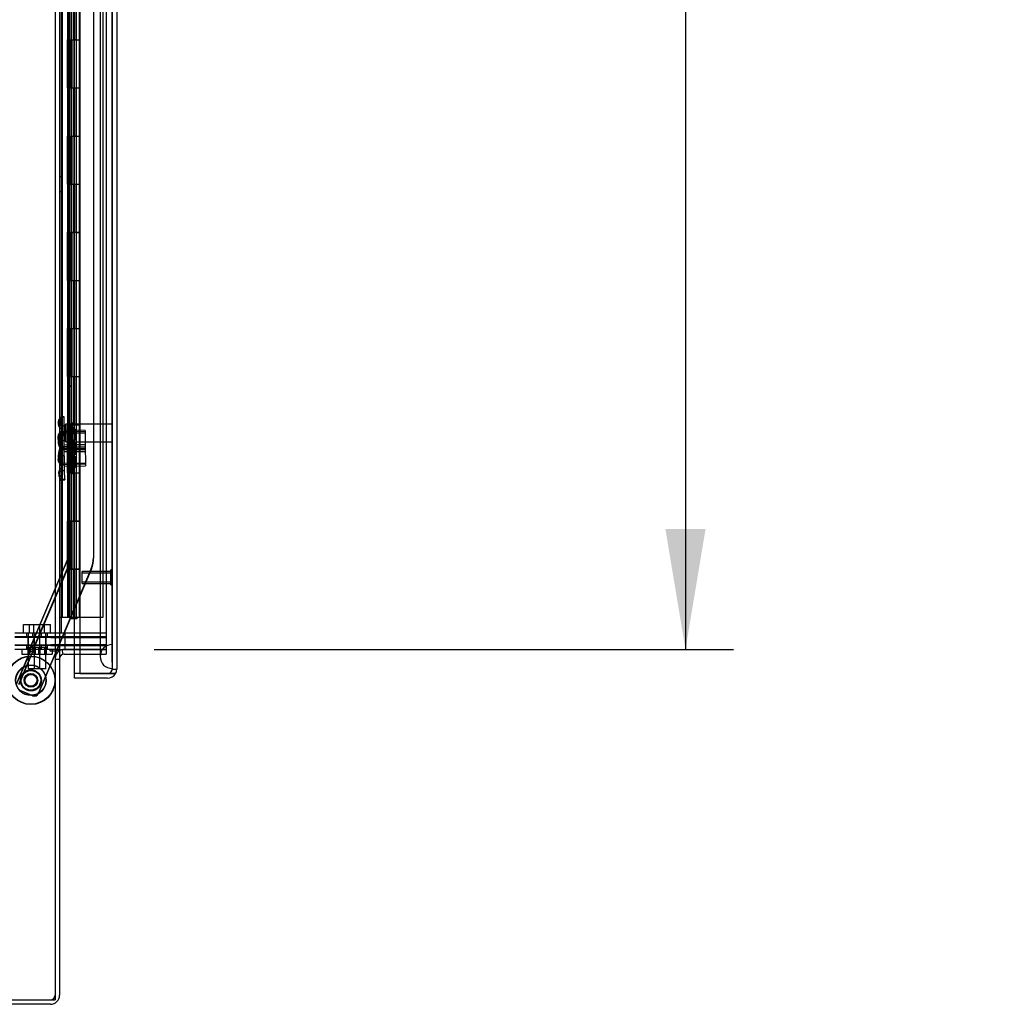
# Model space of a CAD drawing. Header units: inches. Extents: x 1 to 359, y -2 to 239.
# Tile 3 of 99: x 41 to 62, y 72 to 92. Entities that reach past the tile are written whole.
import ezdxf
from ezdxf.enums import TextEntityAlignment as Align
from ezdxf.lldxf.tags import DXFTag

# ---------------------------------------------------------------- set-up
doc = ezdxf.new("R2010")
doc.units = ezdxf.units.IN
doc.header["$MEASUREMENT"] = 0
for name, color, linetype in [('COM54746-60', 7, 'Continuous'), ('COM70098', 7, 'Continuous'), ('COM70220', 7, 'Continuous'), ('COM70739-9', 7, 'Continuous'), ('COM70839-3', 7, 'Continuous'), ('COM71195-6', 7, 'Continuous'), ('COM71197-1', 7, 'Continuous'), ('COM71303-1', 7, 'Continuous'), ('Default', 7, 'Continuous'), ('GSK87756', 7, 'Continuous'), ('NTS18147', 7, 'Continuous'), ('NTS86070', 7, 'Continuous'), ('ROL87452', 7, 'Continuous'), ('RVT17786', 7, 'Continuous'), ('SCC180005', 7, 'Continuous'), ('STD26122', 7, 'Continuous'), ('STD26258', 7, 'Continuous'), ('WAF25376', 7, 'Continuous'), ('WAM30038', 7, 'Continuous')]:
    doc.layers.add(name, color=color, linetype=linetype)
doc.styles.add('SEACAD_Times_New_Roman', font='times.ttf')
tags = doc.linetypes.add('HIDDEN2', pattern=[0.1875, 0.125, -0.0625]).pattern_tags.tags
tags[6:7] = [DXFTag(74, 4), DXFTag(75, 0), DXFTag(340, '0'), DXFTag(46, 0.0), DXFTag(50, 0.0), DXFTag(44, 0.0), DXFTag(45, 0.0)]
tags[4:5] = [DXFTag(74, 4), DXFTag(75, 0), DXFTag(340, '0'), DXFTag(46, 0.0), DXFTag(50, 0.0), DXFTag(44, 0.0), DXFTag(45, 0.0)]
doc.dimstyles.new('HAMMOND_(STH_-_540x360)', dxfattribs={"dimtxt": 2, "dimasz": 2.5, "dimexe": 1, "dimexo": 1, "dimgap": 0.5, "dimtad": 0, "dimtih": 1, "dimtoh": 1, "dimzin": 0, "dimdsep": 46, "dimtxsty": 'SEACAD_Times_New_Roman', "dimblk1": '_SE_FILLED', "dimblk2": '_SE_FILLED', "dimsah": 1, "dimcen": 1, "dimadec": 0, "dimazin": 0, "dimtfac": 0.8, "dimtofl": 0, "dimtmove": 0, "dimatfit": 3, "dimfxl": 1, "dimtolj": 1, "dimtzin": 0, "dimarcsym": 0})

# ---------------------------------------------------------------- blocks, each defined once
blk = doc.blocks.new('SE1')
at = {"layer": 'COM54746-60', "color": 7, "linetype": 'HIDDEN2'}
for p, q in [((42.335, 79.821), (42.335, 139.821)), ((42.521, 139.821), (42.521, 80.821)), ((42.621, 80.821), (42.621, 139.821)), ((43.176, 79.821), (43.176, 139.821)), ((42.436, 92.821), (42.436, 91.821)), ((42.44, 92.821), (42.44, 91.821)), ((42.445, 91.821), (42.445, 92.821)), ((42.454, 92.821), (42.454, 91.822)), ((42.516, 92.821), (42.516, 91.822)), ((42.529, 91.821), (42.529, 92.821)), ((42.571, 91.821), (42.571, 92.821)), ((42.576, 92.821), (42.576, 91.822)), ((42.581, 92.821), (42.581, 91.822)), ((42.626, 91.821), (42.626, 92.821)), ((42.436, 91.821), (42.44, 91.821)), ((42.436, 91.821), (42.436, 90.821)), ((42.454, 91.822), (42.454, 91.821)), ((42.454, 91.82), (42.581, 91.82)), ((42.484, 91.821), (42.484, 90.821)), ((42.516, 91.822), (42.516, 90.821)), ((42.529, 91.821), (42.529, 90.821)), ((42.571, 91.821), (42.571, 90.821)), ((42.576, 90.821), (42.576, 91.822)), ((42.581, 90.821), (42.581, 91.822)), ((42.626, 91.82), (42.581, 91.82)), ((42.626, 90.821), (42.626, 91.822)), ((42.626, 91.82), (42.688, 91.82)), ((42.436, 90.821), (42.436, 89.821)), ((42.436, 90.821), (42.44, 90.821)), ((42.44, 90.821), (42.44, 89.821)), ((42.445, 89.821), (42.445, 90.821)), ((42.454, 90.821), (42.454, 89.822)), ((42.516, 90.821), (42.516, 89.822)), ((42.529, 89.821), (42.529, 90.821)), ((42.571, 89.821), (42.571, 90.821)), ((42.576, 90.821), (42.576, 89.822)), ((42.581, 90.821), (42.581, 89.822)), ((42.626, 89.821), (42.626, 90.821)), ((42.436, 89.821), (42.44, 89.821)), ((42.436, 89.821), (42.436, 88.821)), ((42.454, 89.822), (42.454, 89.821)), ((42.454, 89.82), (42.581, 89.82)), ((42.484, 89.821), (42.484, 88.821)), ((42.516, 89.822), (42.516, 88.821)), ((42.529, 89.821), (42.529, 88.821)), ((42.571, 89.821), (42.571, 88.821)), ((42.576, 88.821), (42.576, 89.822)), ((42.581, 88.821), (42.581, 89.822)), ((42.626, 89.82), (42.581, 89.82)), ((42.626, 88.821), (42.626, 89.822)), ((42.626, 89.82), (42.688, 89.82)), ((42.335, 88.973), (42.273, 88.973)), ((42.436, 88.821), (42.436, 87.821)), ((42.436, 88.821), (42.44, 88.821)), ((42.44, 88.821), (42.44, 87.821)), ((42.445, 87.821), (42.445, 88.821)), ((42.454, 88.821), (42.454, 87.822)), ((42.516, 88.821), (42.516, 87.822)), ((42.529, 87.821), (42.529, 88.821)), ((42.571, 87.821), (42.571, 88.821)), ((42.576, 88.821), (42.576, 87.822)), ((42.581, 88.821), (42.581, 87.822)), ((42.626, 87.821), (42.626, 88.821)), ((42.273, 88.669), (42.335, 88.669)), ((42.436, 87.821), (42.44, 87.821)), ((42.436, 87.821), (42.436, 86.821)), ((42.454, 87.822), (42.454, 87.821)), ((42.454, 87.82), (42.581, 87.82)), ((42.484, 87.821), (42.484, 86.821)), ((42.516, 87.822), (42.516, 86.821)), ((42.529, 87.821), (42.529, 86.821)), ((42.571, 87.821), (42.571, 86.821)), ((42.576, 86.821), (42.576, 87.822)), ((42.581, 86.821), (42.581, 87.822)), ((42.626, 87.82), (42.581, 87.82)), ((42.626, 86.821), (42.626, 87.822)), ((42.626, 87.82), (42.688, 87.82)), ((42.436, 86.821), (42.436, 85.821)), ((42.436, 86.821), (42.44, 86.821)), ((42.44, 86.821), (42.44, 85.821)), ((42.445, 85.821), (42.445, 86.821)), ((42.454, 86.821), (42.454, 85.822)), ((42.516, 86.821), (42.516, 85.822)), ((42.529, 85.821), (42.529, 86.821)), ((42.571, 85.821), (42.571, 86.821)), ((42.576, 86.821), (42.576, 85.822)), ((42.581, 86.821), (42.581, 85.822)), ((42.626, 85.821), (42.626, 86.821)), ((42.436, 85.821), (42.44, 85.821)), ((42.436, 85.821), (42.436, 84.821)), ((42.454, 85.822), (42.454, 85.821)), ((42.454, 85.82), (42.581, 85.82)), ((42.484, 85.821), (42.484, 84.821)), ((42.516, 85.822), (42.516, 84.821)), ((42.529, 85.821), (42.529, 84.821)), ((42.571, 85.821), (42.571, 84.821)), ((42.576, 84.821), (42.576, 85.822)), ((42.581, 84.821), (42.581, 85.822)), ((42.626, 85.82), (42.581, 85.82)), ((42.626, 84.821), (42.626, 85.822)), ((42.626, 85.82), (42.688, 85.82)), ((42.436, 84.821), (42.436, 83.821)), ((42.436, 84.821), (42.44, 84.821)), ((42.44, 84.821), (42.44, 83.821)), ((42.445, 83.821), (42.445, 84.821)), ((42.454, 84.821), (42.454, 83.822)), ((42.516, 84.821), (42.516, 83.822)), ((42.529, 83.821), (42.529, 84.821)), ((42.571, 83.821), (42.571, 84.821)), ((42.576, 84.821), (42.576, 83.822)), ((42.581, 84.821), (42.581, 83.822)), ((42.626, 83.821), (42.626, 84.821)), ((42.436, 83.821), (42.44, 83.821)), ((42.436, 83.821), (42.436, 82.821)), ((42.454, 83.822), (42.454, 83.821)), ((42.454, 83.82), (42.581, 83.82)), ((42.484, 83.821), (42.484, 82.821)), ((42.516, 83.822), (42.516, 82.821)), ((42.529, 83.821), (42.529, 82.821)), ((42.571, 83.821), (42.571, 82.821)), ((42.576, 82.821), (42.576, 83.822)), ((42.581, 82.821), (42.581, 83.822)), ((42.626, 83.82), (42.581, 83.82)), ((42.626, 82.821), (42.626, 83.822)), ((42.626, 83.82), (42.688, 83.82)), ((42.335, 82.973), (42.273, 82.973)), ((42.273, 82.669), (42.335, 82.669)), ((42.436, 82.821), (42.436, 81.821)), ((42.436, 82.821), (42.44, 82.821)), ((42.44, 82.821), (42.44, 81.821)), ((42.445, 81.821), (42.445, 82.821)), ((42.454, 82.821), (42.454, 81.822)), ((42.516, 82.821), (42.516, 81.822)), ((42.529, 81.821), (42.529, 82.821)), ((42.571, 81.821), (42.571, 82.821)), ((42.576, 82.821), (42.576, 81.822)), ((42.581, 82.821), (42.581, 81.822)), ((42.626, 81.821), (42.626, 82.821)), ((42.436, 81.821), (42.44, 81.821)), ((42.436, 81.821), (42.436, 80.821)), ((42.454, 81.822), (42.454, 81.821)), ((42.454, 81.82), (42.581, 81.82)), ((42.484, 81.821), (42.484, 80.821)), ((42.516, 81.822), (42.516, 80.821)), ((42.529, 81.821), (42.529, 80.821)), ((42.571, 81.821), (42.571, 80.821)), ((42.576, 80.821), (42.576, 81.822)), ((42.581, 80.821), (42.581, 81.822)), ((42.626, 81.82), (42.581, 81.82)), ((42.626, 80.821), (42.626, 81.822)), ((42.626, 81.82), (42.688, 81.82)), ((42.436, 80.821), (42.436, 79.821)), ((42.436, 80.821), (42.44, 80.821)), ((42.44, 80.821), (42.44, 79.821)), ((42.445, 79.821), (42.445, 80.821)), ((42.454, 80.821), (42.454, 79.821)), ((42.516, 80.821), (42.516, 79.821)), ((42.521, 80.821), (42.521, 79.821)), ((42.529, 79.821), (42.529, 80.821)), ((42.571, 79.821), (42.571, 80.821)), ((42.576, 80.821), (42.576, 79.821)), ((42.581, 80.821), (42.581, 79.821)), ((42.621, 79.821), (42.621, 80.821)), ((42.626, 79.821), (42.626, 80.821)), ((42.508, 79.786), (42.508, 79.812)), ((42.508, 79.812), (42.558, 79.812)), ((42.521, 79.821), (42.521, 79.812)), ((42.583, 79.812), (42.558, 79.812)), ((42.583, 79.812), (42.633, 79.812)), ((42.621, 79.812), (42.621, 79.821)), ((42.633, 79.812), (42.633, 79.786)), ((42.69, 79.821), (43.176, 79.821)), ((42.558, 79.786), (42.508, 79.786)), ((42.583, 79.786), (42.558, 79.786)), ((42.633, 79.786), (42.583, 79.786))]:
    blk.add_line(p, q, dxfattribs=at)
at = {"layer": 'COM54746-60', "color": 7, "linetype": 'Continuous'}
for p, q in [((42.484, 91.821), (42.484, 92.821)), ((42.688, 91.821), (42.688, 92.821)), ((42.44, 90.821), (42.44, 91.821)), ((42.44, 91.821), (42.484, 91.821)), ((42.445, 91.821), (42.445, 90.821)), ((42.454, 91.822), (42.688, 91.822)), ((42.454, 91.821), (42.454, 90.821)), ((42.484, 91.821), (42.688, 91.821)), ((42.688, 90.821), (42.688, 91.822)), ((42.44, 90.821), (42.484, 90.821)), ((42.484, 90.821), (42.688, 90.821)), ((42.484, 90.821), (42.688, 90.821)), ((42.484, 89.821), (42.484, 90.821)), ((42.688, 89.821), (42.688, 90.821)), ((42.44, 88.821), (42.44, 89.821)), ((42.44, 89.821), (42.484, 89.821)), ((42.445, 89.821), (42.445, 88.821)), ((42.454, 89.822), (42.688, 89.822)), ((42.454, 89.821), (42.454, 88.821)), ((42.484, 89.821), (42.688, 89.821)), ((42.688, 88.821), (42.688, 89.822)), ((42.44, 88.821), (42.484, 88.821)), ((42.484, 88.821), (42.688, 88.821)), ((42.484, 88.821), (42.688, 88.821)), ((42.484, 87.821), (42.484, 88.821)), ((42.688, 87.821), (42.688, 88.821)), ((42.44, 86.821), (42.44, 87.821)), ((42.44, 87.821), (42.484, 87.821)), ((42.445, 87.821), (42.445, 86.821)), ((42.454, 87.822), (42.688, 87.822)), ((42.454, 87.821), (42.454, 86.821)), ((42.484, 87.821), (42.688, 87.821)), ((42.688, 86.821), (42.688, 87.822)), ((42.44, 86.821), (42.484, 86.821)), ((42.484, 86.821), (42.688, 86.821)), ((42.484, 86.821), (42.688, 86.821)), ((42.484, 85.821), (42.484, 86.821)), ((42.688, 85.821), (42.688, 86.821)), ((42.44, 84.821), (42.44, 85.821)), ((42.44, 85.821), (42.484, 85.821)), ((42.445, 85.821), (42.445, 84.821)), ((42.454, 85.822), (42.688, 85.822)), ((42.454, 85.821), (42.454, 84.821)), ((42.484, 85.821), (42.688, 85.821)), ((42.688, 84.821), (42.688, 85.822)), ((42.44, 84.821), (42.484, 84.821)), ((42.484, 84.821), (42.688, 84.821)), ((42.484, 84.821), (42.688, 84.821)), ((42.484, 83.821), (42.484, 84.821)), ((42.688, 83.821), (42.688, 84.821)), ((42.44, 82.821), (42.44, 83.821)), ((42.44, 83.821), (42.484, 83.821)), ((42.445, 83.821), (42.445, 82.821)), ((42.454, 83.822), (42.688, 83.822)), ((42.454, 83.821), (42.454, 82.821)), ((42.484, 83.821), (42.688, 83.821)), ((42.688, 82.821), (42.688, 83.822)), ((42.44, 82.821), (42.484, 82.821)), ((42.484, 82.821), (42.688, 82.821)), ((42.484, 82.821), (42.688, 82.821)), ((42.484, 81.821), (42.484, 82.821)), ((42.688, 81.821), (42.688, 82.821)), ((42.44, 80.821), (42.44, 81.821)), ((42.44, 81.821), (42.484, 81.821)), ((42.445, 81.821), (42.445, 80.821)), ((42.454, 81.822), (42.688, 81.822)), ((42.454, 81.821), (42.454, 80.821)), ((42.484, 81.821), (42.688, 81.821)), ((42.688, 80.821), (42.688, 81.822)), ((42.44, 80.821), (42.484, 80.821)), ((42.688, 80.821), (42.454, 80.821)), ((42.484, 79.821), (42.484, 80.821)), ((42.484, 80.821), (42.688, 80.821)), ((42.521, 80.821), (42.521, 80.821)), ((42.621, 80.821), (42.621, 80.821)), ((42.626, 80.821), (42.626, 80.821)), ((42.688, 80.821), (42.688, 80.821)), ((42.688, 79.821), (42.688, 80.821)), ((42.273, 79.821), (42.484, 79.821)), ((42.484, 79.821), (42.688, 79.821)), ((42.688, 79.821), (42.69, 79.821))]:
    blk.add_line(p, q, dxfattribs=at)
at = {"layer": 'COM70098', "color": 7, "linetype": 'HIDDEN2'}
for p, q in [((41.341, 79.497), (42.091, 79.497)), ((42.091, 79.402), (41.341, 79.402)), ((41.584, 79.497), (41.584, 79.402)), ((41.709, 79.497), (41.709, 79.402)), ((41.896, 79.402), (41.896, 79.497)), ((42.021, 79.402), (42.021, 79.497)), ((42.091, 79.497), (43.24, 79.497)), ((42.091, 79.402), (43.24, 79.402)), ((42.383, 79.497), (42.383, 79.402)), ((41.341, 79.247), (42.091, 79.247)), ((41.584, 79.247), (41.584, 79.152)), ((41.709, 79.247), (41.709, 79.152)), ((41.896, 79.152), (41.896, 79.247)), ((42.021, 79.152), (42.021, 79.247)), ((43.24, 79.247), (42.091, 79.247)), ((42.383, 79.247), (42.383, 79.152)), ((42.091, 79.152), (41.341, 79.152))]:
    blk.add_line(p, q, dxfattribs=at)
at = {"layer": 'COM70220', "color": 7, "linetype": 'HIDDEN2'}
for p, q in [((43.115, 140.315), (43.115, 79.255)), ((43.361, 140.315), (43.361, 79.255)), ((43.363, 140.315), (43.363, 79.255)), ((43.364, 140.315), (43.364, 79.255)), ((43.115, 79.255), (43.115, 79.005)), ((43.361, 79.255), (43.361, 79.005)), ((43.363, 79.254), (43.361, 79.005)), ((43.363, 79.255), (43.363, 78.756)), ((43.364, 79.254), (43.363, 79.254)), ((43.364, 79.255), (43.364, 78.756)), ((43.361, 79.005), (43.363, 78.756)), ((43.363, 78.756), (43.364, 78.756))]:
    blk.add_line(p, q, dxfattribs=at)
blk.add_arc((43.365, 79.005), 0.25, 90, 270, dxfattribs=at)
at = {"layer": 'COM70739-9', "color": 7, "linetype": 'HIDDEN2'}
blk.add_line((42.303, 140.117), (42.303, 79.497), dxfattribs=at)
at = {"layer": 'COM70839-3', "color": 7, "linetype": 'HIDDEN2'}
for p, q in [((42.445, 108.959), (42.445, 81.057)), ((42.448, 108.952), (42.448, 81.049)), ((42.517, 108.959), (42.517, 81.057)), ((42.52, 108.952), (42.52, 81.049)), ((42.976, 106.699), (42.976, 81.057)), ((42.979, 106.691), (42.979, 81.049)), ((42.517, 84.626), (42.445, 84.626)), ((42.52, 84.618), (42.448, 84.618)), ((42.445, 81.626), (42.517, 81.626)), ((42.448, 81.618), (42.52, 81.618)), ((42.442, 81.043), (41.666, 79.214)), ((42.445, 81.035), (41.669, 79.206)), ((42.508, 81.015), (41.732, 79.185)), ((42.512, 81.007), (41.735, 79.178)), ((42.931, 80.835), (41.834, 78.25)), ((42.934, 80.828), (42.223, 79.152)), ((41.669, 79.206), (41.735, 79.178)), ((41.738, 79.2), (41.672, 79.228)), ((41.741, 79.192), (41.675, 79.221)), ((41.662, 79.123), (41.375, 78.445)), ((41.666, 79.116), (41.378, 78.437)), ((41.712, 79.096), (41.424, 78.418)), ((41.709, 79.104), (41.497, 78.604)), ((41.712, 79.096), (41.666, 79.116)), ((42.21, 79.122), (41.837, 78.243)), ((41.491, 78.589), (41.421, 78.425)), ((41.702, 78.197), (41.456, 78.302)), ((41.706, 78.19), (41.459, 78.294))]:
    blk.add_line(p, q, dxfattribs=at)
at = {"layer": 'COM70839-3', "color": 7, "linetype": 'Continuous'}
blk.add_line((42.223, 79.152), (42.21, 79.122), dxfattribs=at)
at = {"layer": 'COM70839-3', "color": 7, "linetype": 'HIDDEN2'}
blk.add_circle((41.678, 78.507), 0.129, dxfattribs=at)
for centre, radius, start, end in [((42.409, 81.057), 0.036, 337, 0), ((42.412, 81.049), 0.036, 337, 360), ((42.409, 81.057), 0.108, 337, 0), ((42.412, 81.049), 0.108, 337, 0), ((42.409, 81.057), 0.567, 337, 360), ((42.412, 81.049), 0.567, 337, 0), ((41.674, 78.514), 0.129, 14.1684, 341.4282), ((41.495, 78.394), 0.1, 213.5987, 247), ((41.498, 78.386), 0.1, 213.5987, 247), ((41.741, 78.289), 0.1, 247, 337), ((41.745, 78.282), 0.1, 247, 337)]:
    blk.add_arc(centre, radius, start, end, dxfattribs=at)
for points, knots in [([(41.669, 79.206), (41.669, 79.205), (41.668, 79.204), (41.668, 79.202), (41.668, 79.199), (41.668, 79.194), (41.668, 79.188), (41.67, 79.179), (41.671, 79.166), (41.672, 79.154), (41.672, 79.142), (41.671, 79.132), (41.669, 79.124), (41.667, 79.118), (41.666, 79.116)], [0, 0, 0, 0, 0.040175, 0.080102, 0.158226, 0.23381, 0.30692, 0.445198, 0.573002, 0.690655, 0.799398, 0.868041, 0.934412, 1, 1, 1, 1]), ([(41.709, 79.104), (41.709, 79.105), (41.71, 79.106), (41.71, 79.108), (41.711, 79.108), (41.711, 79.109), (41.711, 79.109), (41.712, 79.112), (41.713, 79.113), (41.715, 79.119), (41.716, 79.123), (41.72, 79.135), (41.722, 79.142), (41.726, 79.164), (41.728, 79.177), (41.732, 79.185)], [0, 0, 0, 0, 0.03125, 0.03125, 0.046875, 0.046875, 0.0625, 0.0625, 0.125, 0.125, 0.25, 0.25, 0.5, 0.5, 1, 1, 1, 1]), ([(41.735, 79.178), (41.735, 79.178), (41.735, 79.177), (41.735, 79.177), (41.735, 79.177), (41.735, 79.176), (41.735, 79.176), (41.734, 79.176), (41.734, 79.175), (41.734, 79.173), (41.733, 79.172), (41.732, 79.168), (41.732, 79.165), (41.73, 79.156), (41.728, 79.15), (41.723, 79.128), (41.719, 79.112), (41.712, 79.096)], [0, 0, 0, 0, 0.015625, 0.015625, 0.023438, 0.023438, 0.03125, 0.03125, 0.0625, 0.0625, 0.125, 0.125, 0.25, 0.25, 0.5, 0.5, 1, 1, 1, 1])]:
    blk.add_open_spline(points, degree=3, knots=knots, dxfattribs=at)
at = {"layer": 'COM71195-6', "color": 7, "linetype": 'Continuous'}
for p, q in [((42.69, 140.992), (42.69, 78.65)), ((43.46, 140.897), (43.46, 78.745)), ((42.585, 78.65), (42.585, 79.057)), ((42.585, 78.555), (42.585, 78.65)), ((43.27, 78.65), (42.585, 78.65)), ((42.69, 78.65), (42.585, 78.65)), ((42.69, 78.65), (43.27, 78.65)), ((43.27, 78.65), (43.434, 78.65)), ((43.434, 78.65), (43.27, 78.65)), ((43.27, 78.555), (42.585, 78.555))]:
    blk.add_line(p, q, dxfattribs=at)
at = {"layer": 'COM71195-6', "color": 7, "linetype": 'HIDDEN2'}
for p, q in [((43.365, 140.897), (43.365, 78.745)), ((42.585, 79.057), (42.585, 140.557)), ((43.365, 78.745), (43.46, 78.745))]:
    blk.add_line(p, q, dxfattribs=at)
blk.add_arc((43.27, 78.745), 0.095, 270, 0, dxfattribs=at)
at = {"layer": 'COM71195-6', "color": 7, "linetype": 'Continuous'}
for start, end in [(270, 330), (330, 0)]:
    blk.add_arc((43.27, 78.745), 0.19, start, end, dxfattribs=at)
at = {"layer": 'COM71195-6', "color": 7, "linetype": 'HIDDEN2'}
blk.add_ellipse((43.27, 78.745), major_axis=(-0.095, 0), ratio=0.999171, start_param=1.570796, end_param=3.141593, dxfattribs=at)
at = {"layer": 'COM71195-6', "color": 7, "linetype": 'Continuous'}
blk.add_ellipse((43.27, 78.745), major_axis=(-0.19, 0), ratio=0.999171, start_param=2.617994, end_param=3.141593, dxfattribs=at)
at = {"layer": 'COM71197-1', "color": 7, "linetype": 'HIDDEN2'}
for p, q in [((42.178, 140.462), (42.178, 79.152)), ((43.24, 140.462), (43.24, 79.152)), ((43.24, 79.152), (42.69, 79.152))]:
    blk.add_line(p, q, dxfattribs=at)
at = {"layer": 'COM71197-1', "color": 7, "linetype": 'Continuous'}
for p, q in [((42.273, 140.462), (42.273, 79.152)), ((42.273, 79.152), (42.083, 79.152)), ((42.083, 79.122), (42.178, 79.122)), ((42.178, 79.122), (42.178, 71.872)), ((42.273, 79.152), (42.368, 79.152)), ((42.69, 79.152), (42.368, 79.152)), ((18.308, 71.872), (42.178, 71.872))]:
    blk.add_line(p, q, dxfattribs=at)
blk.add_arc((42.083, 79.137), 0.015, 90, 270, dxfattribs=at)
at = {"layer": 'COM71303-1', "color": 7, "linetype": 'Continuous'}
for p, q in [((42.273, 79.122), (42.178, 79.122)), ((42.273, 79.122), (42.273, 71.967)), ((42.368, 79.152), (42.69, 79.152)), ((42.368, 79.057), (42.69, 79.057)), ((42.083, 71.777), (18.403, 71.777))]:
    blk.add_line(p, q, dxfattribs=at)
at = {"layer": 'COM71303-1', "color": 7, "linetype": 'HIDDEN2'}
for p, q in [((42.348, 79.055), (42.328, 79.148)), ((42.69, 79.152), (43.24, 79.152)), ((42.69, 79.057), (43.24, 79.057)), ((43.24, 79.152), (43.24, 79.057)), ((42.178, 78.947), (42.273, 78.947))]:
    blk.add_line(p, q, dxfattribs=at)
for centre, radius, start, end in [((42.368, 78.962), 0.19, 122.6369, 180), ((42.083, 71.967), 0.095, 270, 0)]:
    blk.add_arc(centre, radius, start, end, dxfattribs=at)
at = {"layer": 'COM71303-1', "color": 7, "linetype": 'Continuous'}
for centre, radius, start, end in [((42.368, 78.962), 0.19, 90, 122.6369), ((42.368, 78.962), 0.095, 90, 180), ((42.083, 71.967), 0.19, 270, 0)]:
    blk.add_arc(centre, radius, start, end, dxfattribs=at)
at = {"layer": 'GSK87756', "color": 7, "linetype": 'HIDDEN2'}
for p, q in [((41.341, 79.419), (42.091, 79.419)), ((41.615, 79.419), (41.615, 79.231)), ((41.74, 79.419), (41.74, 79.231)), ((41.865, 79.231), (41.865, 79.419)), ((41.99, 79.231), (41.99, 79.419)), ((42.091, 79.419), (43.24, 79.419)), ((42.383, 79.419), (42.383, 79.231)), ((42.091, 79.231), (41.341, 79.231)), ((42.091, 79.231), (43.24, 79.231))]:
    blk.add_line(p, q, dxfattribs=at)
at = {"layer": 'NTS18147', "color": 7, "linetype": 'HIDDEN2'}
for p, q in [((42.306, 83.928), (42.307, 83.983)), ((42.306, 83.794), (42.306, 83.928)), ((42.307, 83.987), (42.307, 83.983)), ((42.37, 83.987), (42.307, 83.987)), ((42.307, 83.983), (42.37, 83.982)), ((42.369, 83.793), (42.37, 83.982)), ((42.37, 83.982), (42.37, 83.987)), ((42.244, 83.888), (42.244, 83.834)), ((42.306, 83.794), (42.305, 83.676)), ((42.369, 83.793), (42.306, 83.794)), ((42.368, 83.676), (42.369, 83.793)), ((42.806, 83.704), (42.368, 83.707)), ((42.806, 83.704), (42.803, 83.264)), ((42.237, 83.576), (42.238, 83.522)), ((42.359, 83.678), (42.296, 83.677)), ((42.296, 83.672), (42.296, 83.677)), ((42.296, 83.672), (42.359, 83.674)), ((42.298, 83.618), (42.296, 83.672)), ((42.301, 83.484), (42.298, 83.618)), ((42.364, 83.485), (42.301, 83.484)), ((42.303, 83.298), (42.305, 83.676)), ((42.305, 83.676), (42.368, 83.676)), ((42.805, 83.672), (42.305, 83.675)), ((42.805, 83.641), (42.305, 83.644)), ((42.359, 83.674), (42.359, 83.678)), ((42.364, 83.485), (42.359, 83.674)), ((42.366, 83.367), (42.364, 83.485)), ((42.366, 83.298), (42.368, 83.676)), ((42.301, 83.484), (42.303, 83.366)), ((42.303, 83.298), (42.302, 83.181)), ((42.804, 83.375), (42.303, 83.364)), ((42.303, 83.366), (42.366, 83.367)), ((42.312, 82.988), (42.303, 83.366)), ((42.303, 83.331), (42.803, 83.328)), ((42.803, 83.297), (42.303, 83.3)), ((42.366, 83.298), (42.303, 83.298)), ((42.804, 83.345), (42.304, 83.333)), ((42.803, 83.408), (42.365, 83.398)), ((42.365, 83.18), (42.366, 83.298)), ((42.375, 82.99), (42.366, 83.367)), ((42.803, 83.408), (42.813, 82.968)), ((42.24, 83.141), (42.239, 83.087)), ((42.301, 83.046), (42.302, 83.181)), ((42.302, 83.181), (42.365, 83.18)), ((42.364, 82.991), (42.365, 83.18)), ((42.366, 83.267), (42.803, 83.264)), ((42.301, 83.046), (42.301, 82.992)), ((42.301, 82.987), (42.301, 82.992)), ((42.364, 82.991), (42.301, 82.992)), ((42.301, 82.987), (42.364, 82.987)), ((42.311, 83.021), (42.811, 83.032)), ((42.812, 83.001), (42.311, 82.99)), ((42.375, 82.99), (42.312, 82.988)), ((42.312, 82.988), (42.314, 82.87)), ((42.314, 82.87), (42.377, 82.872)), ((42.364, 82.991), (42.364, 82.987)), ((42.377, 82.872), (42.375, 82.99)), ((42.375, 82.958), (42.813, 82.968)), ((42.381, 82.683), (42.377, 82.872)), ((42.253, 82.829), (42.254, 82.775)), ((42.317, 82.736), (42.314, 82.87)), ((42.317, 82.736), (42.318, 82.682)), ((42.381, 82.683), (42.318, 82.682)), ((42.318, 82.682), (42.318, 82.677)), ((42.318, 82.677), (42.381, 82.679)), ((42.381, 82.683), (42.381, 82.679))]:
    blk.add_line(p, q, dxfattribs=at)
for centre, start, end in [((42.56, 83.486), 143.2962, 216.0286), ((42.564, 83.183), 144.8989, 217.6313)]:
    blk.add_arc(centre, 0.318, start, end, dxfattribs=at)
for centre, major_axis in [((42.563, 83.887), (0.318, -0.002)), ((42.562, 83.832), (0.318, -0.002)), ((42.555, 83.584), (0.318, 0.007)), ((42.556, 83.529), (0.318, 0.007)), ((42.558, 83.139), (0.318, -0.002)), ((42.558, 83.085), (0.318, -0.002)), ((42.571, 82.836), (0.318, 0.007)), ((42.572, 82.782), (0.318, 0.007))]:
    blk.add_ellipse(centre, major_axis=major_axis, ratio=0.5, start_param=2.506883, end_param=3.776302, dxfattribs=at)
at = {"layer": 'NTS86070', "color": 7, "linetype": 'HIDDEN2'}
for p, q in [((41.728, 79.192), (41.603, 79.192)), ((41.615, 79.192), (41.615, 79.052)), ((41.639, 79.192), (41.639, 79.052)), ((42.001, 79.192), (41.728, 79.192)), ((41.74, 79.192), (41.74, 79.052)), ((41.764, 79.192), (41.764, 79.052)), ((41.84, 79.052), (41.84, 79.192)), ((41.865, 79.192), (41.865, 79.052)), ((41.965, 79.052), (41.965, 79.192)), ((41.99, 79.192), (41.99, 79.052)), ((41.49, 79.152), (41.49, 79.052)), ((41.49, 79.052), (41.615, 79.052)), ((41.593, 79.182), (41.593, 79.152)), ((41.615, 79.152), (41.615, 79.052)), ((41.615, 79.052), (42.115, 79.052)), ((41.718, 79.182), (41.718, 79.152)), ((41.886, 79.152), (41.886, 79.182)), ((41.99, 79.152), (41.99, 79.052)), ((42.011, 79.152), (42.011, 79.182)), ((42.115, 79.152), (42.115, 79.052))]:
    blk.add_line(p, q, dxfattribs=at)
for centre, start, end in [((41.603, 79.182), 90, 180), ((41.876, 79.182), 0, 90), ((42.001, 79.182), 0, 90)]:
    blk.add_arc(centre, 0.01, start, end, dxfattribs=at)
at = {"layer": 'ROL87452', "color": 7, "linetype": 'HIDDEN2'}
for centre, radius in [((41.674, 78.514), 0.5), ((41.678, 78.507), 0.5), ((41.674, 78.514), 0.206), ((41.678, 78.507), 0.206)]:
    blk.add_circle(centre, radius, dxfattribs=at)
at = {"layer": 'RVT17786', "color": 7, "linetype": 'HIDDEN2'}
for centre, radius in [((41.674, 78.514), 0.217), ((41.678, 78.507), 0.217), ((41.674, 78.514), 0.125), ((41.678, 78.507), 0.125)]:
    blk.add_circle(centre, radius, dxfattribs=at)
at = {"layer": 'SCC180005', "color": 7, "linetype": 'HIDDEN2'}
for p, q in [((41.524, 79.671), (41.649, 79.671)), ((41.524, 79.497), (41.524, 79.671)), ((41.649, 79.671), (41.865, 79.671)), ((41.649, 79.497), (41.649, 79.671)), ((41.74, 79.497), (41.74, 79.671)), ((41.865, 79.671), (42.081, 79.671)), ((41.865, 79.497), (41.865, 79.671)), ((41.956, 79.497), (41.956, 79.671)), ((42.081, 79.497), (42.081, 79.671)), ((41.617, 79.497), (41.617, 78.747)), ((41.742, 79.497), (41.742, 78.747)), ((41.863, 78.747), (41.863, 79.497)), ((41.988, 78.747), (41.988, 79.497)), ((41.742, 78.747), (41.617, 78.747)), ((41.988, 78.747), (41.742, 78.747))]:
    blk.add_line(p, q, dxfattribs=at)
at = {"layer": 'STD26122', "color": 7, "linetype": 'HIDDEN2'}
for p, q in [((42.4, 83.835), (42.365, 83.8)), ((42.365, 83.8), (42.365, 83.5)), ((42.4, 83.465), (42.4, 83.835)), ((43.365, 83.835), (42.4, 83.835)), ((42.365, 83.5), (42.4, 83.465)), ((42.4, 83.465), (43.365, 83.465))]:
    blk.add_line(p, q, dxfattribs=at)
at = {"layer": 'STD26258', "color": 7, "linetype": 'HIDDEN2'}
for p, q in [((42.74, 80.525), (42.74, 80.775)), ((43.334, 80.775), (42.74, 80.775)), ((42.74, 80.745), (43.334, 80.745)), ((43.334, 80.494), (43.334, 80.807)), ((43.365, 80.807), (43.334, 80.807)), ((42.74, 80.556), (43.334, 80.556)), ((42.74, 80.525), (43.334, 80.525)), ((43.334, 80.494), (43.365, 80.494))]:
    blk.add_line(p, q, dxfattribs=at)
at = {"layer": 'WAF25376', "color": 7, "linetype": 'HIDDEN2'}
for centre, radius in [((41.674, 78.514), 0.315), ((41.678, 78.507), 0.315), ((41.674, 78.514), 0.14), ((41.678, 78.507), 0.14)]:
    blk.add_circle(centre, radius, dxfattribs=at)
at = {"layer": 'WAM30038', "color": 7, "linetype": 'HIDDEN2'}
for p, q in [((42.515, 83.111), (42.519, 83.861)), ((42.548, 83.693), (42.518, 83.693)), ((42.543, 83.861), (42.519, 83.861)), ((42.543, 83.772), (42.519, 83.772)), ((42.539, 83.111), (42.543, 83.861)), ((42.548, 83.693), (42.548, 83.693)), ((42.606, 83.714), (42.59, 83.696)), ((42.59, 83.647), (42.59, 83.696)), ((42.59, 83.696), (42.59, 83.647)), ((42.606, 83.659), (42.606, 83.714)), ((42.606, 83.714), (42.606, 83.659)), ((42.529, 82.807), (42.512, 83.557)), ((42.536, 83.557), (42.512, 83.557)), ((42.56, 83.503), (42.524, 83.503)), ((42.59, 83.647), (42.525, 83.688)), ((42.525, 83.688), (42.59, 83.647)), ((42.525, 83.663), (42.59, 83.622)), ((42.59, 83.622), (42.525, 83.663)), ((42.553, 82.807), (42.536, 83.557)), ((42.605, 83.503), (42.56, 83.503)), ((42.561, 83.688), (42.606, 83.659)), ((42.606, 83.659), (42.561, 83.688)), ((42.606, 83.634), (42.561, 83.663)), ((42.561, 83.663), (42.606, 83.634)), ((42.589, 83.503), (42.59, 83.622)), ((42.59, 83.622), (42.589, 83.503)), ((42.606, 83.659), (42.59, 83.647)), ((42.59, 83.647), (42.606, 83.659)), ((42.59, 83.622), (42.606, 83.634)), ((42.606, 83.634), (42.59, 83.622)), ((42.605, 83.503), (42.606, 83.634)), ((42.606, 83.634), (42.605, 83.503)), ((42.538, 83.468), (42.514, 83.467)), ((42.545, 83.389), (42.516, 83.389)), ((42.523, 83.384), (42.589, 83.344)), ((42.589, 83.32), (42.523, 83.359)), ((42.588, 83.349), (42.523, 83.309)), ((42.523, 83.309), (42.588, 83.349)), ((42.523, 83.284), (42.588, 83.324)), ((42.588, 83.324), (42.523, 83.284)), ((42.56, 83.468), (42.524, 83.468)), ((42.545, 83.389), (42.545, 83.389)), ((42.604, 83.357), (42.559, 83.385)), ((42.559, 83.36), (42.605, 83.333)), ((42.559, 83.308), (42.604, 83.336)), ((42.604, 83.336), (42.559, 83.308)), ((42.604, 83.312), (42.559, 83.284)), ((42.559, 83.284), (42.604, 83.312)), ((42.56, 83.468), (42.605, 83.468)), ((42.588, 83.349), (42.589, 83.468)), ((42.589, 83.468), (42.588, 83.349)), ((42.603, 83.412), (42.588, 83.394)), ((42.588, 83.394), (42.589, 83.344)), ((42.604, 83.336), (42.588, 83.349)), ((42.588, 83.349), (42.604, 83.336)), ((42.588, 83.275), (42.588, 83.324)), ((42.588, 83.324), (42.604, 83.312)), ((42.588, 83.324), (42.588, 83.275)), ((42.604, 83.312), (42.588, 83.324)), ((42.589, 83.344), (42.604, 83.357)), ((42.605, 83.333), (42.589, 83.32)), ((42.589, 83.32), (42.592, 83.201)), ((42.603, 83.412), (42.604, 83.357)), ((42.603, 83.257), (42.604, 83.312)), ((42.604, 83.312), (42.603, 83.257)), ((42.604, 83.336), (42.605, 83.468)), ((42.605, 83.468), (42.604, 83.336)), ((42.605, 83.333), (42.608, 83.201)), ((42.515, 83.2), (42.539, 83.2)), ((42.515, 83.111), (42.539, 83.111)), ((42.516, 83.279), (42.545, 83.279)), ((42.563, 83.2), (42.527, 83.199)), ((42.564, 83.165), (42.528, 83.164)), ((42.608, 83.201), (42.563, 83.2)), ((42.564, 83.165), (42.609, 83.166)), ((42.588, 83.275), (42.603, 83.257)), ((42.593, 83.166), (42.595, 83.047)), ((42.609, 83.166), (42.612, 83.035)), ((42.525, 82.975), (42.554, 82.975)), ((42.527, 82.896), (42.551, 82.897)), ((42.531, 83.005), (42.595, 83.047)), ((42.596, 83.022), (42.532, 82.98)), ((42.612, 83.035), (42.567, 83.005)), ((42.568, 82.981), (42.612, 83.01)), ((42.595, 83.047), (42.612, 83.035)), ((42.596, 83.022), (42.597, 82.973)), ((42.612, 83.01), (42.596, 83.022)), ((42.597, 82.973), (42.613, 82.955)), ((42.612, 83.01), (42.613, 82.955)), ((42.529, 82.807), (42.553, 82.807))]:
    blk.add_line(p, q, dxfattribs=at)
for centre, radius, start, end in [((43.133, 84.388), 0.854, 226.2172, 227.9525), ((43.131, 84.385), 0.85, 227.1656, 227.9566), ((42.559, 83.485), 0.0182, 86.8233, 177.6567), ((42.559, 83.486), 0.0181, 181.4343, 272.7355), ((43.111, 84.101), 0.854, 227.8198, 229.5552), ((43.123, 82.577), 0.854, 131.3723, 133.1077), ((43.12, 82.579), 0.85, 131.3683, 133.1117), ((42.562, 83.182), 0.0182, 88.426, 179.2593), ((42.562, 83.183), 0.0181, 183.0369, 274.3381), ((43.151, 82.29), 0.854, 132.975, 134.7103), ((43.149, 82.292), 0.85, 132.9709, 134.7144)]:
    blk.add_arc(centre, radius, start, end, dxfattribs=at)
for points, knots in [([(42.59, 83.696), (42.57, 83.714), (42.55, 83.732), (42.53, 83.75), (42.529, 83.751), (42.527, 83.753), (42.525, 83.754)], [0, 0, 0, 0, 0.926871, 0.926871, 0.926871, 1, 1, 1, 1]), ([(42.561, 83.688), (42.559, 83.689), (42.557, 83.69), (42.553, 83.692), (42.551, 83.693), (42.547, 83.693), (42.545, 83.693), (42.543, 83.691), (42.542, 83.69), (42.542, 83.688)], [0, 0, 0, 0, 0.25, 0.25, 0.5, 0.5, 0.75, 0.75, 1, 1, 1, 1]), ([(42.561, 83.754), (42.564, 83.752), (42.566, 83.75), (42.568, 83.748), (42.581, 83.737), (42.593, 83.725), (42.606, 83.714)], [0, 0, 0, 0, 0.141448, 0.141448, 0.141448, 1, 1, 1, 1]), ([(42.542, 83.688), (42.542, 83.686), (42.543, 83.683), (42.545, 83.678), (42.547, 83.676), (42.552, 83.669), (42.557, 83.666), (42.561, 83.663)], [0, 0, 0, 0, 0.25, 0.25, 0.5, 0.5, 1, 1, 1, 1]), ([(42.588, 83.394), (42.567, 83.411), (42.547, 83.428), (42.526, 83.446), (42.525, 83.447), (42.523, 83.449), (42.521, 83.45)], [0, 0, 0, 0, 0.926871, 0.926871, 0.926871, 1, 1, 1, 1]), ([(42.54, 83.384), (42.54, 83.382), (42.541, 83.38), (42.543, 83.375), (42.545, 83.372), (42.551, 83.366), (42.555, 83.363), (42.559, 83.36)], [0, 0, 0, 0, 0.25, 0.25, 0.5, 0.5, 1, 1, 1, 1]), ([(42.559, 83.308), (42.557, 83.307), (42.555, 83.305), (42.55, 83.302), (42.548, 83.3), (42.545, 83.296), (42.543, 83.293), (42.54, 83.288), (42.54, 83.286), (42.54, 83.284)], [0, 0, 0, 0, 0.25, 0.25, 0.5, 0.5, 0.75, 0.75, 1, 1, 1, 1]), ([(42.559, 83.385), (42.557, 83.386), (42.555, 83.387), (42.55, 83.389), (42.548, 83.389), (42.546, 83.389), (42.546, 83.389), (42.545, 83.389)], [0, 0, 0, 0, 0.25, 0.25, 0.5, 0.5, 0.5626015, 0.5626015, 0.5626015, 0.5626015]), ([(42.545, 83.279), (42.546, 83.279), (42.546, 83.279), (42.55, 83.279), (42.554, 83.281), (42.559, 83.284)], [0.4389304, 0.4389304, 0.4389304, 0.4389304, 0.5, 0.5, 1, 1, 1, 1]), ([(42.557, 83.451), (42.56, 83.449), (42.562, 83.447), (42.564, 83.445), (42.577, 83.434), (42.59, 83.423), (42.603, 83.412)], [0, 0, 0, 0, 0.141448, 0.141448, 0.141448, 1, 1, 1, 1]), ([(42.522, 83.218), (42.524, 83.219), (42.525, 83.22), (42.527, 83.222), (42.547, 83.24), (42.567, 83.257), (42.588, 83.275)], [0, 0, 0, 0, 0.073129, 0.073129, 0.073129, 1, 1, 1, 1]), ([(42.603, 83.257), (42.591, 83.246), (42.578, 83.234), (42.565, 83.223), (42.563, 83.221), (42.56, 83.219), (42.558, 83.217)], [0, 0, 0, 0, 0.858552, 0.858552, 0.858552, 1, 1, 1, 1]), ([(42.533, 82.914), (42.535, 82.915), (42.536, 82.917), (42.538, 82.918), (42.558, 82.936), (42.577, 82.955), (42.597, 82.973)], [0, 0, 0, 0, 0.073129, 0.073129, 0.073129, 1, 1, 1, 1]), ([(42.567, 83.005), (42.565, 83.004), (42.563, 83.002), (42.559, 82.999), (42.557, 82.997), (42.553, 82.992), (42.552, 82.99), (42.549, 82.985), (42.549, 82.982), (42.549, 82.98)], [0, 0, 0, 0, 0.25, 0.25, 0.5, 0.5, 0.75, 0.75, 1, 1, 1, 1]), ([(42.554, 82.975), (42.555, 82.975), (42.555, 82.975), (42.559, 82.976), (42.564, 82.978), (42.568, 82.981)], [0.4389304, 0.4389304, 0.4389304, 0.4389304, 0.5, 0.5, 1, 1, 1, 1]), ([(42.613, 82.955), (42.601, 82.944), (42.588, 82.932), (42.575, 82.92), (42.573, 82.918), (42.571, 82.916), (42.569, 82.914)], [0, 0, 0, 0, 0.858552, 0.858552, 0.858552, 1, 1, 1, 1])]:
    blk.add_open_spline(points, degree=3, knots=knots, dxfattribs=at)
blk = doc.blocks.new('DMBLK18')
at = {"layer": 'Default', "linetype": 'Continuous', "transparency": 16777216}
for points in [[(55.697, 137.962), (55.28, 140.462), (54.863, 137.962)], [(55.697, 81.652), (54.863, 81.652), (55.28, 79.152)]]:
    blk.add_hatch(color=7, dxfattribs=at).paths.add_polyline_path(points)
at = {"layer": 'Default', "color": 7, "linetype": 'Continuous', "transparency": 16777216}
for p, q in [((44.24, 140.462), (56.28, 140.462)), ((55.28, 140.462), (55.28, 111.507)), ((55.28, 105.107), (55.28, 79.152)), ((44.24, 79.152), (56.28, 79.152))]:
    blk.add_line(p, q, dxfattribs=at)
at = {"layer": 'Default', "color": 7, "linetype": 'Continuous', "transparency": 16777216, "style": 'SEACAD_Times_New_Roman'}
for s, p in [('61.31', (51.868, 110.807)), ('OPENNING', (47.721, 107.807))]:
    blk.add_text(s, height=2, dxfattribs=at).set_placement(p, align=Align.TOP_LEFT)
blk = doc.blocks.new('_SE_FILLED')
at = {"color": 0}
blk.add_line((0, 0), (-1, 0), dxfattribs=at)
blk.add_solid([(0, 0), (-1, -0.1665), (-1, 0.1665), (0, 0)], dxfattribs=at)

msp = doc.modelspace()

# ---------------------------------------------------------------- block references
at = {"layer": 'Default'}
msp.add_blockref('SE1', (0, 0), dxfattribs=at)

# ---------------------------------------------------------------- dimensions: what is measured, and where the dimension line sits
at = {"layer": 'Default', "color": 7, "linetype": 'Continuous'}
dim = msp.add_linear_dim(base=(55.28, 79.152), p1=(43.24, 140.462), p2=(42.368, 79.152), angle=90, text='\\A1;<>\\POPENNING', dimstyle='HAMMOND_(STH_-_540x360)', dxfattribs=at)
dim.commit()
dim.dimension.update_dxf_attribs({"geometry": 'DMBLK18', "text_midpoint": (55.28, 109.807), "dimtype": 160})

doc.saveas('drawing.dxf')
